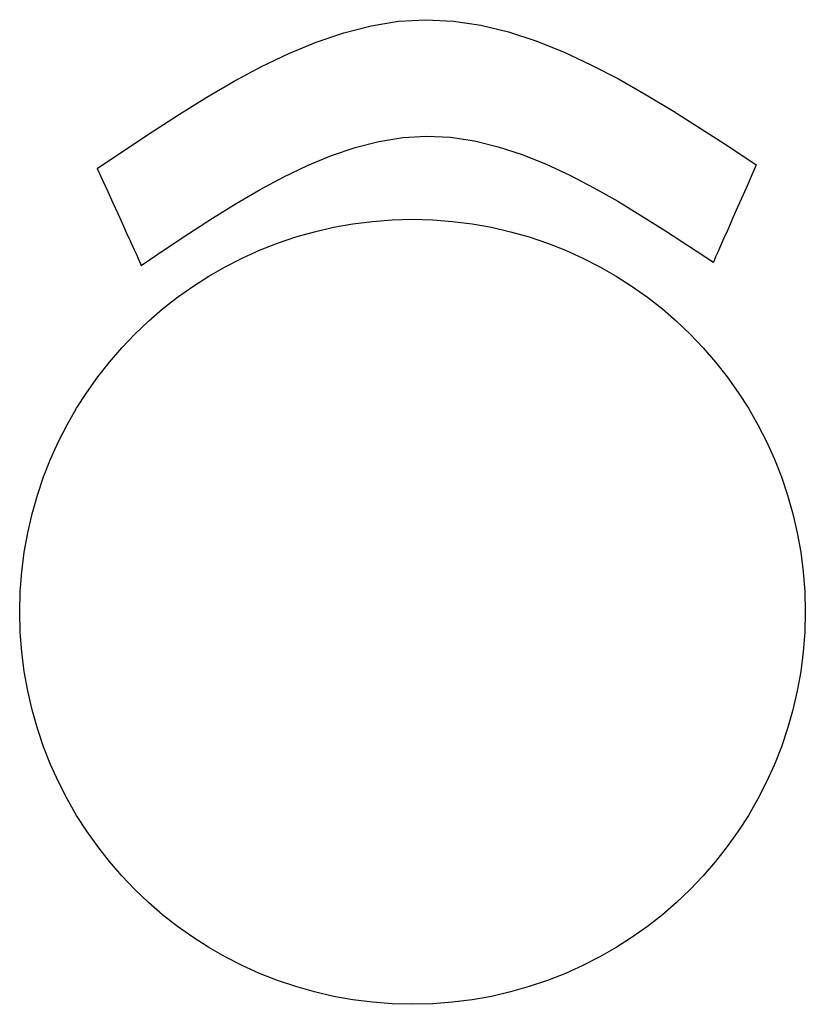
# Model space of a CAD drawing. Extents: x -0.2 to 0.2, y -0.2 to 0.302.
import ezdxf

# ---------------------------------------------------------------- set-up
doc = ezdxf.new("R2010")
doc.units = 0
doc.header["$MEASUREMENT"] = 0
doc.layers.add('MUEBLES', color=251, linetype='CONTINUOUS')

msp = doc.modelspace()

# ---------------------------------------------------------------- linework, layer by layer
at = {"layer": 'MUEBLES'}
for p, q in [((-0.01708, 0.23969), (-0.00496, 0.24166)), ((-0.00496, 0.24166), (0.0072, 0.24239)), ((0.0072, 0.24239), (0.01932, 0.24182)), ((0.01932, 0.24182), (0.03149, 0.23995)), ((-0.04131, 0.23246), (-0.0292, 0.23657)), ((-0.0292, 0.23657), (-0.01708, 0.23969)), ((0.03149, 0.23995), (0.04366, 0.23698)), ((0.04366, 0.23698), (0.05582, 0.23303)), ((-0.05343, 0.22747), (-0.04131, 0.23246)), ((0.05582, 0.23303), (0.06799, 0.22814)), ((-0.06554, 0.22164), (-0.05343, 0.22747)), ((0.06799, 0.22814), (0.08016, 0.22248)), ((-0.07761, 0.21514), (-0.06554, 0.22164)), ((0.08016, 0.22248), (0.09233, 0.21613)), ((0.09233, 0.21613), (0.1045, 0.20922)), ((-0.08972, 0.20812), (-0.07761, 0.21514)), ((-0.10184, 0.20064), (-0.08972, 0.20812)), ((0.1045, 0.20922), (0.11666, 0.20183)), ((0.11666, 0.20183), (0.12888, 0.19414)), ((-0.1139, 0.19278), (-0.10184, 0.20064)), ((-0.12602, 0.18472), (-0.1139, 0.19278)), ((0.12888, 0.19414), (0.14105, 0.18623)), ((0.14105, 0.18623), (0.15322, 0.17817)), ((-0.13814, 0.17651), (-0.12602, 0.18472))]:
    msp.add_line(p, q, dxfattribs=at)
for points in [[(-0.1605, 0.22591), (-0.14656, 0.23532), (-0.13262, 0.24463), (-0.11869, 0.25362), (-0.10475, 0.26226), (-0.09082, 0.27037), (-0.07688, 0.27786), (-0.06294, 0.28456), (-0.04901, 0.29034), (-0.03502, 0.29507), (-0.02108, 0.29866), (-0.0071, 0.30089), (0.00684, 0.30172), (0.02083, 0.30105), (0.03482, 0.29897), (0.04886, 0.29554), (0.06284, 0.29096), (0.07683, 0.28534), (0.09087, 0.27879), (0.10491, 0.27151), (0.1189, 0.2635), (0.13294, 0.25503), (0.14698, 0.24619), (0.16102, 0.23704), (0.17501, 0.22778)], [(-0.1605, 0.22591), (-0.15779, 0.21998), (-0.15514, 0.2141), (-0.15254, 0.20838), (-0.15004, 0.20292), (-0.1477, 0.19772), (-0.14557, 0.19294), (-0.1436, 0.18862), (-0.14188, 0.18483), (-0.14042, 0.18166), (-0.13928, 0.17916), (-0.1385, 0.17739), (-0.13814, 0.17651), (-0.13808, 0.17646), (-0.13808, 0.17646), (-0.13808, 0.1764), (-0.13808, 0.1764), (-0.13803, 0.1764), (-0.13808, 0.1764), (-0.13808, 0.1764), (-0.13808, 0.17646), (-0.13808, 0.17646), (-0.13808, 0.17646), (-0.13808, 0.17651), (-0.13814, 0.17651)], [(0.17501, 0.22778), (0.17241, 0.2218), (0.16981, 0.21592), (0.16731, 0.2102), (0.16487, 0.20469), (0.16258, 0.19949), (0.1605, 0.19466), (0.15858, 0.19034), (0.15691, 0.18649), (0.15551, 0.18332), (0.15436, 0.18082), (0.15364, 0.17906), (0.15322, 0.17817), (0.15322, 0.17812), (0.15317, 0.17807), (0.15317, 0.17807), (0.15317, 0.17807), (0.15317, 0.17807), (0.15317, 0.17807), (0.15317, 0.17807), (0.15317, 0.17807), (0.15317, 0.17812), (0.15322, 0.17812), (0.15322, 0.17812), (0.15322, 0.17817)]]:
    msp.add_lwpolyline(points, dxfattribs=at)
msp.add_circle((0, 0), 0.2, dxfattribs=at)

doc.saveas('drawing.dxf')
